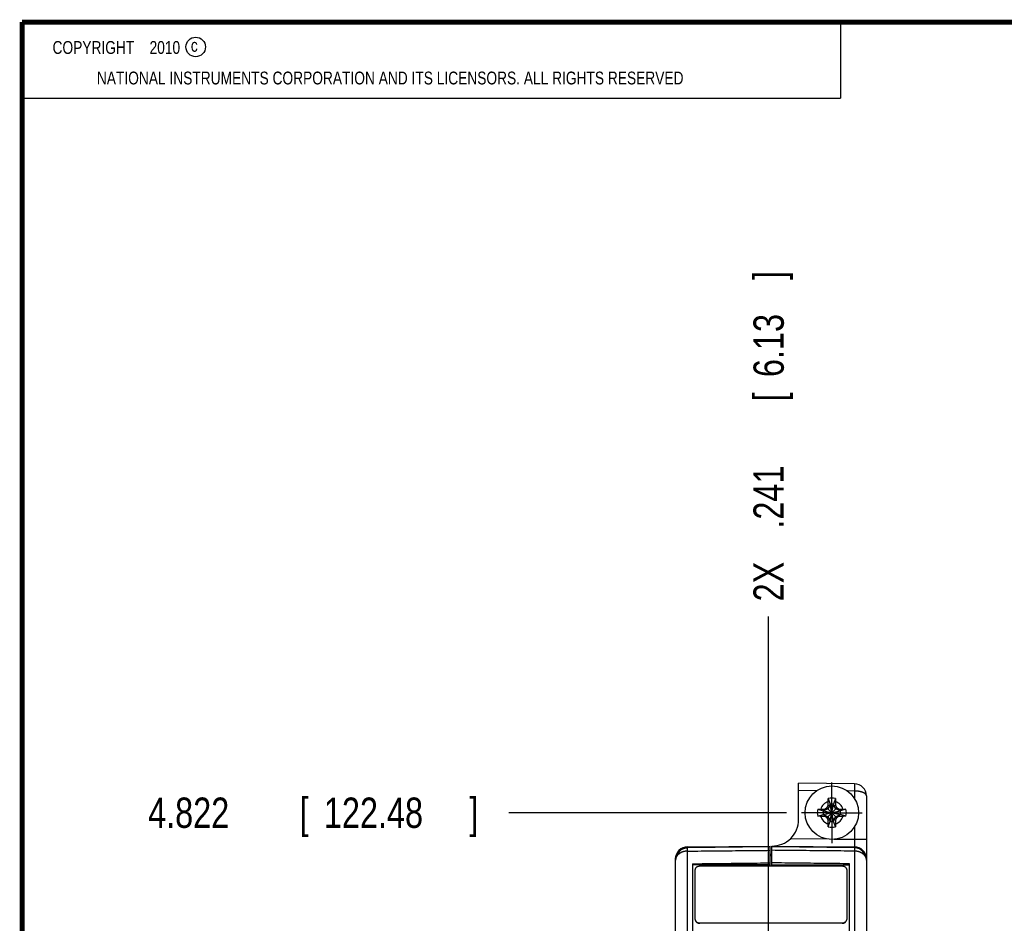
# Model space of a CAD drawing. Header units: inches. Extents: x 0.2 to 16.8, y 0.1 to 10.8.
# Tile 8 of 21: x 0.2 to 4.3, y 7 to 10.8. Entities that reach past the tile are written whole.
import ezdxf

# ---------------------------------------------------------------- set-up
doc = ezdxf.new("R2010")
doc.units = ezdxf.units.IN
doc.header["$LTSCALE"] = 0.935
doc.header["$MEASUREMENT"] = 0
doc.linetypes.add('CENTER', pattern=[0.6, 0.375, -0.075, 0.075, -0.075])
doc.layers.get('0').update_dxf_attribs({"linetype": 'CONTINUOUS'})
doc.layers.add('DEFAULT_1', color=7, linetype='CENTER')
doc.layers.add('DIMENSIONS', color=7, linetype='CONTINUOUS')
doc.styles.get("Standard").update_dxf_attribs({"font": 'txt', "width": 0.8})
doc.dimstyles.new('DIMSTYLE_2', dxfattribs={"dimtxt": 0.125, "dimasz": 0.18, "dimexe": 0.18, "dimexo": 0.0625, "dimgap": 0.09, "dimtad": 0, "dimtih": 1, "dimtoh": 1, "dimdec": 3, "dimzin": 4, "dimdsep": 46, "dimtxsty": 'STANDARD', "dimblk": '_FILLED', "dimblk1": '_FILLED', "dimblk2": '_FILLED', "dimcen": 0.09, "dimadec": 0, "dimazin": 0, "dimtp": 0.01, "dimtm": 0.01, "dimtfac": 1, "dimtdec": 3, "dimtofl": 0, "dimtmove": 0, "dimatfit": 3, "dimldrblk": '_FILLED', "dimfxl": 1, "dimtolj": 1, "dimtzin": 4, "dimarcsym": 0})

# ---------------------------------------------------------------- blocks, each defined once
blk = doc.blocks.new('*D10')
at = {"layer": 'DIMENSIONS', "color": 2, "linetype": 'CONTINUOUS'}
blk.add_line((3.402, 7.4985), (2.2571, 7.4985), dxfattribs=at)
at = {"layer": 'DIMENSIONS', "color": 2, "linetype": 'CONTINUOUS', "width": 0.8}
for s, p in [('4.822', (0.7696, 7.436)), ('[', (1.3946, 7.436)), ('122.48', (1.4946, 7.436)), (']', (2.0946, 7.436))]:
    blk.add_text(s, height=0.125, dxfattribs=at).set_placement(p)
blk = doc.blocks.new('_FILLED')
at = {"color": 0, "linetype": 'BYBLOCK'}
blk.add_solid([(0, 0), (-1, 0.174), (-1, -0.174)], dxfattribs=at)
blk = doc.blocks.new('*D16')
at = {"layer": 'DIMENSIONS', "color": 2, "linetype": 'CONTINUOUS'}
blk.add_line((3.3289, 6.8341), (3.3289, 8.3074), dxfattribs=at)
at = {"layer": 'DIMENSIONS', "color": 2, "linetype": 'CONTINUOUS', "width": 0.8}
for s, p in [(']', (3.3914, 9.6949)), ('6.13', (3.3914, 9.2949)), ('[', (3.3914, 9.1949)), ('.241', (3.3914, 8.6699)), ('2X ', (3.3914, 8.3699))]:
    blk.add_text(s, height=0.125, rotation=90, dxfattribs=at).set_placement(p)

msp = doc.modelspace()

# ---------------------------------------------------------------- linework, layer by layer
at = {"color": 2, "linetype": 'CONTINUOUS'}
for p, q in [((0.25, 10.7586), (3.625, 10.7586)), ((0.25, 10.7586), (0.25, 10.4456)), ((3.625, 10.7586), (3.625, 10.4456)), ((0.25, 10.4456), (3.625, 10.4456))]:
    msp.add_line(p, q, dxfattribs=at)
at = {"color": 7, "linetype": 'CONTINUOUS'}
for p, q in [((3.4526, 7.4709), (3.4526, 7.6199)), ((3.683, 7.6179), (3.4526, 7.6199)), ((3.5751, 7.5568), (3.5823, 7.5339)), ((3.6041, 7.5568), (3.5969, 7.5339)), ((3.7326, 7.5679), (3.7326, 2.8726)), ((3.5313, 7.513), (3.5542, 7.5058)), ((3.5731, 7.515), (3.5571, 7.5058)), ((3.5571, 7.5058), (3.5606, 7.5138)), ((3.5693, 7.4781), (3.6099, 7.5188)), ((3.6099, 7.4781), (3.5693, 7.5188)), ((3.5823, 7.531), (3.5731, 7.515)), ((3.5743, 7.5275), (3.5823, 7.531)), ((3.5823, 7.4631), (3.5969, 7.5339)), ((3.5823, 7.5339), (3.5823, 7.531)), ((3.5969, 7.4631), (3.5823, 7.5339)), ((3.5823, 7.466), (3.5969, 7.531)), ((3.5969, 7.466), (3.5823, 7.531)), ((3.5969, 7.531), (3.5969, 7.5339)), ((3.6061, 7.515), (3.5969, 7.531)), ((3.5969, 7.531), (3.6049, 7.5275)), ((3.6221, 7.5058), (3.6061, 7.515)), ((3.6186, 7.5138), (3.6221, 7.5058)), ((3.6479, 7.513), (3.625, 7.5058)), ((3.5313, 7.484), (3.5542, 7.4912)), ((3.5542, 7.4912), (3.625, 7.5058)), ((3.5571, 7.5058), (3.5542, 7.5058)), ((3.5542, 7.5058), (3.625, 7.4912)), ((3.5542, 7.4912), (3.5571, 7.4912)), ((3.5571, 7.4912), (3.6221, 7.5058)), ((3.5571, 7.5058), (3.6221, 7.4912)), ((3.5606, 7.4832), (3.5571, 7.4912)), ((3.5571, 7.4912), (3.5731, 7.482)), ((3.5731, 7.482), (3.5823, 7.466)), ((3.5969, 7.466), (3.6061, 7.482)), ((3.6061, 7.482), (3.6221, 7.4912)), ((3.6186, 7.4832), (3.6221, 7.4912)), ((3.625, 7.5058), (3.6221, 7.5058)), ((3.6221, 7.4912), (3.625, 7.4912)), ((3.6479, 7.484), (3.625, 7.4912)), ((3.5823, 7.466), (3.5743, 7.4695)), ((3.5751, 7.4402), (3.5823, 7.4631)), ((3.5823, 7.466), (3.5823, 7.4631)), ((3.6049, 7.4695), (3.5969, 7.466)), ((3.5969, 7.4631), (3.5969, 7.466)), ((3.6041, 7.4402), (3.5969, 7.4631)), ((3.3356, 7.3574), (2.9941, 7.3542)), ((2.9942, 7.3579), (3.3356, 7.3609)), ((3.3356, 7.2777), (3.3356, 7.3609)), ((3.3416, 7.3609), (3.683, 7.3579)), ((3.3416, 7.2777), (3.3416, 7.3608)), ((3.6831, 7.3542), (3.3416, 7.3574)), ((3.3356, 7.3275), (3.3416, 7.3274)), ((2.9446, 7.3029), (2.9446, 7.3079)), ((2.9446, 7.3024), (2.9446, 7.3029)), ((2.9446, 2.607), (2.9446, 7.3024)), ((3.0146, 7.2879), (3.0146, 2.887)), ((3.6326, 7.2777), (3.0446, 7.2777)), ((3.6626, 2.887), (3.6626, 7.2879)), ((3.0246, 7.2598), (3.0246, 7.0638)), ((3.6526, 7.0638), (3.6526, 7.2598)), ((3.0446, 7.0439), (3.6326, 7.0439)), ((3.6326, 7.0426), (3.0446, 7.0426))]:
    msp.add_line(p, q, dxfattribs=at)
at = {"color": 9, "linetype": 'CONTINUOUS'}
for p, q in [((3.5271, 7.5893), (3.4526, 7.5899)), ((3.683, 7.5879), (3.6537, 7.5882)), ((3.683, 7.5879), (3.683, 7.557)), ((3.683, 7.44), (3.683, 7.3879)), ((2.9942, 7.3542), (2.9942, 7.3579)), ((3.5783, 7.3888), (3.4174, 7.3902)), ((3.683, 7.3879), (3.599, 7.3886)), ((3.7326, 7.3879), (3.683, 7.3879)), ((3.683, 7.3579), (3.683, 7.3542)), ((2.9942, 2.8347), (2.9942, 7.3402)), ((3.683, 7.3402), (3.683, 2.8347))]:
    msp.add_line(p, q, dxfattribs=at)
at = {"color": 7, "linetype": 'CONTINUOUS', "const_width": 0.02}
for points in [[(0.25, 10.7586), (0.25, 0.2586)], [(16.75, 10.7586), (0.25, 10.7586)]]:
    msp.add_lwpolyline(points, dxfattribs=at)
at = {"color": 7, "linetype": 'CONTINUOUS'}
for points in [[(2.9941, 7.3542), (2.991, 7.354), (2.9769, 7.3508), (2.9641, 7.3434), (2.9538, 7.3323), (2.947, 7.3183), (2.9446, 7.3029)], [(3.7326, 7.3024), (3.7319, 7.3113), (3.7263, 7.3275), (3.7164, 7.3406), (3.7031, 7.3496), (3.6879, 7.3539), (3.6831, 7.3542)]]:
    msp.add_lwpolyline(points, dxfattribs=at)
at = {"color": 2, "linetype": 'CONTINUOUS'}
msp.add_circle((0.9659, 10.6562), 0.0403, dxfattribs=at)
at = {"color": 7, "linetype": 'CONTINUOUS'}
msp.add_circle((3.5896, 7.4985), 0.1102, dxfattribs=at)
for centre, radius, start, end in [((3.6826, 7.5679), 0.05, 0, 89.4726), ((3.5896, 7.4985), 0.0601, 76.0154, 103.9846), ((3.5896, 7.4985), 0.0601, 166.0154, 193.9846), ((3.5896, 7.4985), 0.0361, 78.3738, 101.6262), ((3.5896, 7.4985), 0.0601, 346.0154, 13.9846), ((3.5896, 7.4985), 0.0361, 168.3738, 191.6262), ((3.5896, 7.4985), 0.0361, 348.3738, 11.6262), ((3.3426, 7.4709), 0.11, 269.4583, 360), ((3.5896, 7.4985), 0.0601, 256.0154, 283.9846), ((3.5896, 7.4985), 0.0361, 258.3738, 281.6262), ((2.9946, 7.3079), 0.05, 90.5, 180), ((3.6826, 7.3079), 0.05, 0.0001, 89.5)]:
    msp.add_arc(centre, radius, start, end, dxfattribs=at)
at = {"color": 9, "linetype": 'CONTINUOUS'}
for start, end in [(108.0064, 161.9936), (18.0064, 71.9936), (198.0064, 251.9936), (288.0064, 341.9936)]:
    msp.add_arc((3.5896, 7.4985), 0.0483, start, end, dxfattribs=at)
for points, knots in [([(3.683, 7.6179), (3.6831, 7.6179), (3.6831, 7.6179), (3.6831, 7.6177), (3.6831, 7.6176), (3.6831, 7.6173), (3.6831, 7.617), (3.6831, 7.6167), (3.6831, 7.6162), (3.6831, 7.6158), (3.6832, 7.6152), (3.6832, 7.6147), (3.6832, 7.614), (3.6832, 7.6133), (3.6832, 7.6125), (3.6832, 7.6117), (3.6832, 7.6109), (3.6832, 7.6101), (3.6832, 7.6093), (3.6832, 7.6084), (3.6832, 7.6075), (3.6832, 7.6065), (3.6832, 7.6055), (3.6832, 7.6044), (3.6832, 7.6033), (3.6832, 7.6023), (3.6832, 7.6013), (3.6832, 7.6004), (3.6832, 7.5994), (3.6832, 7.5985), (3.6832, 7.5975), (3.6832, 7.5965), (3.6832, 7.5953), (3.6832, 7.5941), (3.6832, 7.5928), (3.6832, 7.5914), (3.6832, 7.5901), (3.6833, 7.589), (3.683, 7.5882), (3.683, 7.5879)], [0, 0, 0, 0, 0.001642, 0.005088, 0.010847, 0.018894, 0.02914, 0.041401, 0.055433, 0.071157, 0.088642, 0.108107, 0.129849, 0.15385, 0.179614, 0.206484, 0.233702, 0.260811, 0.288133, 0.316288, 0.34616, 0.378648, 0.413799, 0.450232, 0.486466, 0.521412, 0.5542, 0.585172, 0.615272, 0.645739, 0.677893, 0.712862, 0.751445, 0.793326, 0.837735, 0.882907, 0.92653, 0.966339, 1, 1, 1, 1]), ([(3.7326, 7.5679), (3.7326, 7.5682), (3.7326, 7.5688), (3.7324, 7.5697), (3.7322, 7.5706), (3.7318, 7.5715), (3.7314, 7.5724), (3.7308, 7.5732), (3.7302, 7.5741), (3.7295, 7.5749), (3.7286, 7.5757), (3.7277, 7.5765), (3.7268, 7.5773), (3.7257, 7.5781), (3.7245, 7.5788), (3.7233, 7.5795), (3.722, 7.5802), (3.7207, 7.5809), (3.7192, 7.5815), (3.7177, 7.5821), (3.7162, 7.5827), (3.7146, 7.5833), (3.7129, 7.5838), (3.7113, 7.5843), (3.7095, 7.5848), (3.7078, 7.5852), (3.7059, 7.5856), (3.7041, 7.586), (3.7022, 7.5863), (3.7003, 7.5866), (3.6984, 7.5869), (3.6964, 7.5871), (3.6945, 7.5873), (3.6925, 7.5875), (3.6906, 7.5877), (3.6886, 7.5878), (3.6867, 7.5878), (3.6849, 7.5879), (3.6836, 7.5879), (3.683, 7.5879)], [0, 0, 0, 0, 0.015528, 0.031599, 0.047827, 0.06439, 0.081453, 0.099163, 0.117645, 0.136992, 0.157255, 0.178464, 0.200614, 0.223678, 0.24762, 0.272427, 0.298081, 0.324572, 0.3519, 0.380069, 0.409078, 0.438855, 0.469279, 0.500213, 0.531606, 0.563471, 0.595834, 0.628693, 0.66203, 0.695833, 0.730044, 0.764546, 0.799216, 0.833888, 0.868348, 0.902388, 0.935809, 0.968414, 1, 1, 1, 1]), ([(2.9457, 7.3151), (2.9459, 7.3158), (2.9462, 7.3172), (2.9468, 7.3192), (2.9474, 7.3212), (2.9482, 7.3231), (2.949, 7.325), (2.9499, 7.3269), (2.9509, 7.3288), (2.9519, 7.3306), (2.9531, 7.3323), (2.9543, 7.334), (2.9556, 7.3357), (2.9569, 7.3373), (2.9583, 7.3388), (2.9598, 7.3403), (2.9614, 7.3417), (2.963, 7.3431), (2.9647, 7.3443), (2.9664, 7.3456), (2.9681, 7.3467), (2.97, 7.3478), (2.9718, 7.3488), (2.9737, 7.3497), (2.9756, 7.3505), (2.9776, 7.3512), (2.9796, 7.3519), (2.9816, 7.3525), (2.9837, 7.353), (2.9858, 7.3534), (2.9879, 7.3537), (2.9898, 7.3539), (2.991, 7.354), (2.9915, 7.3541)], [0, 0, 0, 0, 0.032326, 0.064659, 0.097003, 0.129357, 0.161724, 0.194103, 0.226496, 0.258904, 0.291327, 0.323766, 0.356221, 0.388694, 0.421183, 0.453689, 0.486213, 0.518754, 0.551312, 0.583886, 0.616476, 0.649082, 0.681702, 0.714336, 0.746984, 0.779643, 0.812313, 0.844993, 0.877682, 0.910378, 0.943079, 0.975786, 1, 1, 1, 1]), ([(2.9942, 7.3402), (2.9942, 7.3406), (2.9942, 7.3414), (2.9941, 7.3425), (2.9941, 7.3436), (2.9941, 7.3446), (2.9941, 7.3456), (2.9941, 7.3466), (2.9941, 7.3475), (2.9941, 7.3483), (2.9941, 7.3491), (2.9941, 7.3499), (2.9941, 7.3506), (2.9941, 7.3512), (2.9941, 7.3518), (2.9941, 7.3523), (2.9941, 7.3527), (2.9941, 7.3531), (2.9941, 7.3535), (2.9941, 7.3537), (2.9941, 7.3539), (2.9941, 7.354), (2.9941, 7.3542), (2.9941, 7.3542)], [0, 0, 0, 0, 0.083365, 0.163998, 0.241793, 0.316577, 0.388185, 0.45646, 0.521255, 0.582433, 0.639863, 0.693423, 0.742997, 0.788475, 0.829758, 0.866755, 0.899383, 0.927571, 0.951258, 0.970394, 0.984938, 0.99486, 1, 1, 1, 1]), ([(3.683, 7.3879), (3.683, 7.3874), (3.6831, 7.3864), (3.6831, 7.385), (3.6831, 7.3835), (3.6831, 7.3821), (3.6831, 7.3806), (3.6831, 7.3792), (3.6832, 7.3778), (3.6832, 7.3764), (3.6832, 7.3751), (3.6832, 7.3738), (3.6832, 7.3725), (3.6832, 7.3713), (3.6832, 7.3701), (3.6832, 7.3689), (3.6832, 7.3678), (3.6832, 7.3667), (3.6832, 7.3657), (3.6832, 7.3647), (3.6832, 7.3638), (3.6832, 7.363), (3.6832, 7.3622), (3.6832, 7.3615), (3.6832, 7.3608), (3.6832, 7.3602), (3.6832, 7.3597), (3.6831, 7.3592), (3.6831, 7.3588), (3.6831, 7.3585), (3.6831, 7.3583), (3.6831, 7.3581), (3.6831, 7.358), (3.6831, 7.3579), (3.683, 7.3579)], [0, 0, 0, 0, 0.049081, 0.098017, 0.146699, 0.195014, 0.242848, 0.29009, 0.336637, 0.382392, 0.42725, 0.471089, 0.513787, 0.555238, 0.595361, 0.634074, 0.671278, 0.706863, 0.740732, 0.772811, 0.803029, 0.831312, 0.857579, 0.881757, 0.903794, 0.923653, 0.941295, 0.956678, 0.969763, 0.980518, 0.988919, 0.99495, 0.998613, 1, 1, 1, 1]), ([(3.6831, 7.3542), (3.6831, 7.3542), (3.6831, 7.3542), (3.6831, 7.3541), (3.6831, 7.3541), (3.6831, 7.3539), (3.6831, 7.3537), (3.6831, 7.3534), (3.6831, 7.353), (3.6831, 7.3526), (3.6831, 7.3521), (3.6831, 7.3515), (3.6831, 7.3509), (3.6831, 7.3502), (3.6831, 7.3494), (3.6831, 7.3486), (3.6831, 7.3477), (3.6831, 7.3468), (3.6831, 7.3458), (3.6831, 7.3448), (3.6831, 7.3437), (3.6831, 7.3426), (3.683, 7.3414), (3.683, 7.3406), (3.683, 7.3402)], [0, 0, 0, 0, 0.000077, 0.001484, 0.00788, 0.019301, 0.035724, 0.057113, 0.083416, 0.114573, 0.15051, 0.191144, 0.236378, 0.286106, 0.340211, 0.398567, 0.461035, 0.527469, 0.597713, 0.671601, 0.748959, 0.829606, 0.913352, 1, 1, 1, 1]), ([(3.7314, 7.3154), (3.7313, 7.3161), (3.7309, 7.3175), (3.7303, 7.3196), (3.7296, 7.3216), (3.7289, 7.3236), (3.728, 7.3256), (3.727, 7.3275), (3.726, 7.3294), (3.7249, 7.3312), (3.7237, 7.333), (3.7224, 7.3347), (3.721, 7.3364), (3.7196, 7.338), (3.7181, 7.3396), (3.7166, 7.3411), (3.7149, 7.3425), (3.7132, 7.3438), (3.7115, 7.3451), (3.7097, 7.3463), (3.7079, 7.3474), (3.706, 7.3485), (3.704, 7.3494), (3.702, 7.3503), (3.7, 7.3511), (3.698, 7.3518), (3.6959, 7.3524), (3.6938, 7.3529), (3.6917, 7.3534), (3.6897, 7.3537), (3.6885, 7.3538), (3.688, 7.3539)], [0, 0, 0, 0, 0.034604, 0.069217, 0.103842, 0.138478, 0.173128, 0.207792, 0.242472, 0.277168, 0.311882, 0.346613, 0.381363, 0.416131, 0.450918, 0.485724, 0.520548, 0.555392, 0.590254, 0.625133, 0.66003, 0.694943, 0.729872, 0.764816, 0.799773, 0.834742, 0.869722, 0.904712, 0.939711, 0.974716, 1, 1, 1, 1]), ([(2.9458, 7.3106), (2.9458, 7.3104), (2.9456, 7.3098), (2.9453, 7.3087), (2.945, 7.3071), (2.9448, 7.3055), (2.9446, 7.3041), (2.9446, 7.3033), (2.9446, 7.3029)], [0, 0, 0, 0, 0.047866, 0.253305, 0.458169, 0.662853, 0.867749, 1, 1, 1, 1]), ([(2.9448, 7.309), (2.9448, 7.3096), (2.945, 7.311), (2.9453, 7.3131), (2.9456, 7.3145), (2.9457, 7.3151)], [0, 0, 0, 0, 0.333284, 0.666612, 1, 1, 1, 1]), ([(2.9942, 7.3402), (2.9935, 7.3402), (2.9922, 7.3402), (2.9901, 7.3401), (2.9882, 7.3399), (2.9862, 7.3397), (2.9842, 7.3394), (2.9823, 7.339), (2.9803, 7.3386), (2.9784, 7.3382), (2.9765, 7.3376), (2.9746, 7.337), (2.9728, 7.3364), (2.971, 7.3357), (2.9692, 7.3349), (2.9675, 7.3341), (2.9658, 7.3332), (2.9641, 7.3323), (2.9625, 7.3313), (2.961, 7.3303), (2.9595, 7.3292), (2.958, 7.3281), (2.9567, 7.3269), (2.9553, 7.3257), (2.9541, 7.3245), (2.9529, 7.3232), (2.9518, 7.3219), (2.9508, 7.3205), (2.9498, 7.3191), (2.9489, 7.3177), (2.9481, 7.3162), (2.9474, 7.3147), (2.9467, 7.3133), (2.9462, 7.3119), (2.9459, 7.311), (2.9458, 7.3106)], [0, 0, 0, 0, 0.033215, 0.066358, 0.099401, 0.13235, 0.165213, 0.198001, 0.230725, 0.263395, 0.295997, 0.328486, 0.360814, 0.392936, 0.424829, 0.456499, 0.487946, 0.51917, 0.550154, 0.580875, 0.611312, 0.641446, 0.671267, 0.700787, 0.730026, 0.75898, 0.78764, 0.815997, 0.844042, 0.87177, 0.899179, 0.926271, 0.953094, 0.979698, 1, 1, 1, 1]), ([(2.9942, 7.3402), (3.0317, 7.3406), (3.1072, 7.3413), (3.221, 7.3424), (3.2973, 7.3432), (3.3356, 7.3435)], [0, 0, 0, 0, 0.329762, 0.663114, 1, 1, 1, 1]), ([(3.683, 7.3402), (3.6452, 7.3406), (3.5694, 7.3413), (3.4556, 7.3424), (3.3796, 7.3432), (3.3416, 7.3435)], [0, 0, 0, 0, 0.332719, 0.66605, 1, 1, 1, 1]), ([(3.7322, 7.307), (3.7322, 7.3071), (3.7321, 7.3077), (3.7319, 7.3088), (3.7315, 7.3104), (3.731, 7.3119), (3.7304, 7.3135), (3.7297, 7.315), (3.7289, 7.3166), (3.7281, 7.318), (3.7271, 7.3195), (3.7261, 7.3209), (3.725, 7.3223), (3.7239, 7.3237), (3.7226, 7.325), (3.7213, 7.3262), (3.7199, 7.3275), (3.7185, 7.3286), (3.717, 7.3298), (3.7154, 7.3309), (3.7138, 7.3319), (3.7121, 7.3328), (3.7104, 7.3338), (3.7087, 7.3346), (3.7068, 7.3354), (3.705, 7.3362), (3.7031, 7.3369), (3.7012, 7.3375), (3.6993, 7.338), (3.6973, 7.3385), (3.6953, 7.339), (3.6933, 7.3393), (3.6913, 7.3396), (3.6892, 7.3399), (3.6872, 7.3401), (3.6851, 7.3402), (3.6837, 7.3402), (3.683, 7.3402)], [0, 0, 0, 0, 0.003145, 0.028492, 0.053984, 0.079667, 0.105587, 0.131763, 0.15819, 0.184863, 0.211806, 0.239034, 0.266554, 0.294371, 0.322491, 0.350912, 0.379628, 0.408635, 0.437931, 0.467507, 0.49735, 0.527454, 0.557803, 0.588383, 0.619181, 0.650185, 0.681378, 0.712745, 0.744269, 0.775933, 0.807724, 0.839622, 0.8716, 0.903639, 0.935725, 0.96785, 1, 1, 1, 1]), ([(3.7326, 7.3069), (3.7325, 7.3076), (3.7324, 7.3091), (3.7322, 7.3112), (3.7319, 7.3133), (3.7316, 7.3147), (3.7314, 7.3154)], [0, 0, 0, 0, 0.249953, 0.499929, 0.749941, 1, 1, 1, 1]), ([(2.9446, 7.3048), (2.9446, 7.3055), (2.9446, 7.3069), (2.9447, 7.3083), (2.9448, 7.309)], [0, 0, 0, 0, 0.499989, 1, 1, 1, 1]), ([(3.7326, 7.3024), (3.7326, 7.3029), (3.7326, 7.304), (3.7324, 7.3055), (3.7323, 7.3065), (3.7322, 7.307)], [0, 0, 0, 0, 0.343315, 0.692893, 1, 1, 1, 1])]:
    msp.add_open_spline(points, degree=3, knots=knots, dxfattribs=at)
at = {"color": 7, "linetype": 'CONTINUOUS'}
for points, knots in [([(3.5747, 7.5444), (3.5747, 7.5454), (3.5747, 7.5473), (3.5748, 7.5504), (3.575, 7.5536), (3.575, 7.5557), (3.5751, 7.5568)], [0, 0, 0, 0, 0.230122, 0.481149, 0.741523, 1, 1, 1, 1]), ([(3.6041, 7.5568), (3.6042, 7.5557), (3.6042, 7.5536), (3.6044, 7.5505), (3.6045, 7.5474), (3.6045, 7.5454), (3.6045, 7.5444)], [0, 0, 0, 0, 0.251754, 0.510286, 0.763771, 1, 1, 1, 1]), ([(3.5313, 7.513), (3.5323, 7.513), (3.5344, 7.5131), (3.5376, 7.5132), (3.5407, 7.5133), (3.5427, 7.5134), (3.5437, 7.5134)], [0, 0, 0, 0, 0.251754, 0.510286, 0.763771, 1, 1, 1, 1]), ([(3.5437, 7.5134), (3.5446, 7.5134), (3.5465, 7.5135), (3.5491, 7.5135), (3.5515, 7.5136), (3.5536, 7.5136), (3.5555, 7.5137), (3.5573, 7.5137), (3.559, 7.5137), (3.5601, 7.5137), (3.5606, 7.5138)], [0, 0, 0, 0, 0.172684, 0.326544, 0.464664, 0.590029, 0.704648, 0.810108, 0.90802, 1, 1, 1, 1]), ([(3.5606, 7.5138), (3.561, 7.514), (3.5617, 7.5144), (3.5628, 7.515), (3.5639, 7.5157), (3.565, 7.5163), (3.566, 7.5169), (3.5671, 7.5176), (3.5682, 7.5182), (3.5689, 7.5186), (3.5693, 7.5188)], [0, 0, 0, 0, 0.127311, 0.253288, 0.378295, 0.502694, 0.626829, 0.750942, 0.875259, 1, 1, 1, 1]), ([(3.5693, 7.5188), (3.5695, 7.5192), (3.5699, 7.5199), (3.5705, 7.521), (3.5711, 7.522), (3.5718, 7.5231), (3.5724, 7.5242), (3.573, 7.5253), (3.5737, 7.5264), (3.5741, 7.5271), (3.5743, 7.5275)], [0, 0, 0, 0, 0.124746, 0.249067, 0.373183, 0.497319, 0.621718, 0.746723, 0.872695, 1, 1, 1, 1]), ([(3.5743, 7.5275), (3.5743, 7.528), (3.5743, 7.5291), (3.5744, 7.5307), (3.5744, 7.5325), (3.5744, 7.5345), (3.5745, 7.5366), (3.5745, 7.539), (3.5746, 7.5416), (3.5746, 7.5434), (3.5747, 7.5444)], [0, 0, 0, 0, 0.09198, 0.189892, 0.295352, 0.409971, 0.535336, 0.673456, 0.827316, 1, 1, 1, 1]), ([(3.6045, 7.5444), (3.6046, 7.5434), (3.6046, 7.5416), (3.6047, 7.539), (3.6047, 7.5366), (3.6048, 7.5345), (3.6048, 7.5325), (3.6048, 7.5307), (3.6049, 7.5291), (3.6049, 7.528), (3.6049, 7.5275)], [0, 0, 0, 0, 0.172684, 0.326544, 0.464664, 0.590029, 0.704648, 0.810108, 0.90802, 1, 1, 1, 1]), ([(3.6049, 7.5275), (3.6051, 7.5271), (3.6055, 7.5264), (3.6062, 7.5253), (3.6068, 7.5242), (3.6074, 7.5231), (3.6081, 7.522), (3.6087, 7.521), (3.6093, 7.5199), (3.6097, 7.5192), (3.6099, 7.5188)], [0, 0, 0, 0, 0.127311, 0.253287, 0.378294, 0.502693, 0.626828, 0.750941, 0.875259, 1, 1, 1, 1]), ([(3.6099, 7.5188), (3.6103, 7.5186), (3.611, 7.5182), (3.6121, 7.5176), (3.6132, 7.5169), (3.6142, 7.5163), (3.6153, 7.5157), (3.6164, 7.515), (3.6175, 7.5144), (3.6182, 7.514), (3.6186, 7.5138)], [0, 0, 0, 0, 0.124746, 0.249067, 0.373182, 0.497318, 0.621717, 0.746722, 0.872694, 1, 1, 1, 1]), ([(3.6186, 7.5138), (3.6191, 7.5137), (3.6202, 7.5137), (3.6219, 7.5137), (3.6237, 7.5137), (3.6256, 7.5136), (3.6277, 7.5136), (3.6301, 7.5135), (3.6327, 7.5135), (3.6346, 7.5134), (3.6355, 7.5134)], [0, 0, 0, 0, 0.09198, 0.189892, 0.295352, 0.409971, 0.535336, 0.673456, 0.827316, 1, 1, 1, 1]), ([(3.6355, 7.5134), (3.6365, 7.5134), (3.6385, 7.5133), (3.6415, 7.5132), (3.6447, 7.5131), (3.6468, 7.513), (3.6479, 7.513)], [0, 0, 0, 0, 0.230122, 0.481149, 0.741523, 1, 1, 1, 1]), ([(3.5437, 7.4835), (3.5427, 7.4836), (3.5407, 7.4836), (3.5377, 7.4837), (3.5345, 7.4838), (3.5324, 7.4839), (3.5313, 7.484)], [0, 0, 0, 0, 0.230122, 0.481149, 0.741523, 1, 1, 1, 1]), ([(3.5606, 7.4832), (3.5601, 7.4832), (3.559, 7.4832), (3.5573, 7.4832), (3.5555, 7.4833), (3.5536, 7.4833), (3.5515, 7.4834), (3.5491, 7.4834), (3.5465, 7.4835), (3.5446, 7.4835), (3.5437, 7.4835)], [0, 0, 0, 0, 0.09198, 0.189892, 0.295352, 0.409971, 0.535336, 0.673456, 0.827316, 1, 1, 1, 1]), ([(3.5693, 7.4781), (3.5689, 7.4783), (3.5682, 7.4788), (3.5671, 7.4794), (3.566, 7.48), (3.565, 7.4806), (3.5639, 7.4813), (3.5628, 7.4819), (3.5617, 7.4825), (3.561, 7.483), (3.5606, 7.4832)], [0, 0, 0, 0, 0.124746, 0.249067, 0.373183, 0.497319, 0.621718, 0.746723, 0.872695, 1, 1, 1, 1]), ([(3.5743, 7.4695), (3.5741, 7.4698), (3.5737, 7.4706), (3.573, 7.4717), (3.5724, 7.4727), (3.5718, 7.4738), (3.5711, 7.4749), (3.5705, 7.476), (3.5699, 7.4771), (3.5695, 7.4778), (3.5693, 7.4781)], [0, 0, 0, 0, 0.127311, 0.253288, 0.378295, 0.502694, 0.626829, 0.750942, 0.875259, 1, 1, 1, 1]), ([(3.6099, 7.4781), (3.6097, 7.4778), (3.6093, 7.4771), (3.6087, 7.476), (3.6081, 7.4749), (3.6074, 7.4738), (3.6068, 7.4727), (3.6062, 7.4717), (3.6055, 7.4706), (3.6051, 7.4698), (3.6049, 7.4695)], [0, 0, 0, 0, 0.124746, 0.249067, 0.373182, 0.497318, 0.621717, 0.746722, 0.872694, 1, 1, 1, 1]), ([(3.6186, 7.4832), (3.6182, 7.483), (3.6175, 7.4825), (3.6164, 7.4819), (3.6153, 7.4813), (3.6142, 7.4806), (3.6132, 7.48), (3.6121, 7.4794), (3.611, 7.4788), (3.6103, 7.4783), (3.6099, 7.4781)], [0, 0, 0, 0, 0.127311, 0.253288, 0.378295, 0.502694, 0.626829, 0.750942, 0.875259, 1, 1, 1, 1]), ([(3.6355, 7.4835), (3.6346, 7.4835), (3.6327, 7.4835), (3.6301, 7.4834), (3.6277, 7.4834), (3.6256, 7.4833), (3.6237, 7.4833), (3.6219, 7.4832), (3.6202, 7.4832), (3.6191, 7.4832), (3.6186, 7.4832)], [0, 0, 0, 0, 0.172684, 0.326545, 0.464664, 0.590029, 0.704648, 0.810108, 0.90802, 1, 1, 1, 1]), ([(3.6479, 7.484), (3.6469, 7.4839), (3.6448, 7.4838), (3.6416, 7.4837), (3.6385, 7.4836), (3.6365, 7.4836), (3.6355, 7.4835)], [0, 0, 0, 0, 0.251754, 0.510286, 0.763771, 1, 1, 1, 1]), ([(3.5747, 7.4525), (3.5746, 7.4535), (3.5746, 7.4554), (3.5745, 7.458), (3.5745, 7.4603), (3.5744, 7.4625), (3.5744, 7.4644), (3.5744, 7.4662), (3.5743, 7.4679), (3.5743, 7.4689), (3.5743, 7.4695)], [0, 0, 0, 0, 0.172684, 0.326544, 0.464664, 0.590029, 0.704648, 0.810108, 0.90802, 1, 1, 1, 1]), ([(3.5751, 7.4402), (3.575, 7.4412), (3.575, 7.4433), (3.5748, 7.4465), (3.5747, 7.4495), (3.5747, 7.4516), (3.5747, 7.4525)], [0, 0, 0, 0, 0.251754, 0.510286, 0.763771, 1, 1, 1, 1]), ([(3.6045, 7.4525), (3.6045, 7.4516), (3.6045, 7.4496), (3.6044, 7.4466), (3.6042, 7.4434), (3.6042, 7.4412), (3.6041, 7.4402)], [0, 0, 0, 0, 0.230122, 0.481149, 0.741523, 1, 1, 1, 1]), ([(3.6049, 7.4695), (3.6049, 7.4689), (3.6049, 7.4679), (3.6048, 7.4662), (3.6048, 7.4644), (3.6048, 7.4625), (3.6047, 7.4603), (3.6047, 7.458), (3.6046, 7.4554), (3.6046, 7.4535), (3.6045, 7.4525)], [0, 0, 0, 0, 0.09198, 0.189892, 0.295352, 0.409971, 0.535336, 0.673456, 0.827316, 1, 1, 1, 1]), ([(3.0146, 7.2879), (3.0502, 7.2884), (3.1215, 7.2892), (3.2285, 7.2905), (3.2999, 7.2913), (3.3356, 7.2917)], [0, 0, 0, 0, 0.332636, 0.665969, 1, 1, 1, 1]), ([(3.0446, 7.2777), (3.0433, 7.2777), (3.0407, 7.2775), (3.0369, 7.2765), (3.0334, 7.2748), (3.0304, 7.2726), (3.0279, 7.2699), (3.026, 7.2667), (3.0249, 7.2633), (3.0246, 7.2609), (3.0246, 7.2598)], [0, 0, 0, 0, 0.131366, 0.261728, 0.390249, 0.516397, 0.639993, 0.761314, 0.881005, 1, 1, 1, 1]), ([(3.3356, 7.2842), (3.3, 7.284), (3.2288, 7.2838), (3.1317, 7.2834), (3.0703, 7.2832), (3.0446, 7.2831)], [0, 0, 0, 0, 0.366888, 0.734561, 1, 1, 1, 1]), ([(3.6626, 7.2879), (3.627, 7.2884), (3.5557, 7.2892), (3.4487, 7.2905), (3.3773, 7.2913), (3.3416, 7.2917)], [0, 0, 0, 0, 0.332636, 0.665969, 1, 1, 1, 1]), ([(3.3416, 7.2842), (3.3772, 7.284), (3.4484, 7.2838), (3.5455, 7.2834), (3.6069, 7.2832), (3.6326, 7.2831)], [0, 0, 0, 0, 0.366888, 0.734561, 1, 1, 1, 1]), ([(3.6526, 7.2598), (3.6526, 7.2609), (3.6523, 7.2633), (3.6512, 7.2667), (3.6493, 7.2699), (3.6468, 7.2726), (3.6438, 7.2748), (3.6403, 7.2765), (3.6365, 7.2775), (3.6339, 7.2777), (3.6326, 7.2777)], [0, 0, 0, 0, 0.118995, 0.238686, 0.360007, 0.483603, 0.609751, 0.738272, 0.868634, 1, 1, 1, 1]), ([(3.0246, 7.0638), (3.0246, 7.0625), (3.0249, 7.0599), (3.026, 7.0562), (3.0279, 7.0527), (3.0304, 7.0497), (3.0334, 7.0472), (3.0369, 7.0453), (3.0397, 7.0445), (3.0412, 7.0442), (3.0415, 7.0442)], [0, 0, 0, 0, 0.138311, 0.276786, 0.415452, 0.554285, 0.693245, 0.832288, 0.971377, 1, 1, 1, 1]), ([(3.0253, 7.0572), (3.0254, 7.0569), (3.0256, 7.0562), (3.0259, 7.0552), (3.0263, 7.0543), (3.0268, 7.0534), (3.0273, 7.0525), (3.0278, 7.0516), (3.0284, 7.0507), (3.029, 7.0499), (3.0297, 7.0491), (3.0304, 7.0484), (3.0312, 7.0477), (3.032, 7.047), (3.0328, 7.0464), (3.0337, 7.0458), (3.0346, 7.0452), (3.0355, 7.0447), (3.0365, 7.0443), (3.0374, 7.0439), (3.0384, 7.0435), (3.0394, 7.0432), (3.0404, 7.043), (3.0411, 7.0429), (3.0415, 7.0428)], [0, 0, 0, 0, 0.044978, 0.089868, 0.134765, 0.179743, 0.224899, 0.270194, 0.315608, 0.36099, 0.406272, 0.451605, 0.497052, 0.542592, 0.588247, 0.634001, 0.679732, 0.725423, 0.771021, 0.816613, 0.862272, 0.908091, 0.95401, 1, 1, 1, 1]), ([(3.0415, 7.0428), (3.0418, 7.0428), (3.0425, 7.0427), (3.0432, 7.0426), (3.0436, 7.0426)], [0, 0, 0, 0, 0.500823, 1, 1, 1, 1]), ([(3.6326, 7.0426), (3.6329, 7.0426), (3.6336, 7.0426), (3.6347, 7.0427), (3.6357, 7.0428), (3.6368, 7.043), (3.6378, 7.0432), (3.6388, 7.0435), (3.6395, 7.0438), (3.6398, 7.0439)], [0, 0, 0, 0, 0.141902, 0.28471, 0.427988, 0.571446, 0.71467, 0.857581, 1, 1, 1, 1]), ([(3.6357, 7.0442), (3.636, 7.0442), (3.6375, 7.0445), (3.6403, 7.0453), (3.6435, 7.047), (3.6452, 7.0484), (3.6459, 7.049)], [0, 0, 0, 0, 0.07035, 0.412195, 0.75393, 1, 1, 1, 1]), ([(3.6398, 7.0439), (3.6401, 7.044), (3.6407, 7.0443), (3.6417, 7.0447), (3.6426, 7.0452), (3.6435, 7.0458), (3.6444, 7.0464), (3.6452, 7.047), (3.646, 7.0477), (3.6468, 7.0484), (3.6472, 7.0489), (3.6475, 7.0491)], [0, 0, 0, 0, 0.111117, 0.222251, 0.333619, 0.445076, 0.556581, 0.667837, 0.778803, 0.889539, 1, 1, 1, 1]), ([(3.6459, 7.049), (3.6462, 7.0493), (3.6474, 7.0504), (3.6493, 7.0527), (3.6512, 7.0562), (3.6523, 7.0599), (3.6526, 7.0625), (3.6526, 7.0638)], [0, 0, 0, 0, 0.065485, 0.299555, 0.533343, 0.766809, 1, 1, 1, 1])]:
    msp.add_open_spline(points, degree=3, knots=knots, dxfattribs=at)
for points in [[(3.3416, 7.3212), (3.3396, 7.3212), (3.3376, 7.3212), (3.3356, 7.3212)], [(3.0446, 7.2831), (3.0346, 7.2831), (3.0246, 7.283), (3.0146, 7.283)], [(3.6326, 7.2831), (3.6426, 7.2831), (3.6526, 7.283), (3.6626, 7.283)], [(3.0415, 7.0442), (3.0422, 7.0441), (3.0429, 7.044), (3.0436, 7.0439)], [(3.0436, 7.0439), (3.0439, 7.0439), (3.0443, 7.0439), (3.0446, 7.0439)], [(3.0436, 7.0426), (3.0439, 7.0426), (3.0443, 7.0426), (3.0446, 7.0426)], [(3.6326, 7.0439), (3.6336, 7.0439), (3.6347, 7.044), (3.6357, 7.0442)]]:
    msp.add_open_spline(points, degree=3, dxfattribs=at)
at = {"color": 9, "linetype": 'CONTINUOUS'}
for points in [[(2.9446, 7.3029), (2.9446, 7.3028), (2.9446, 7.3026), (2.9446, 7.3024)], [(3.7326, 7.3048), (3.7326, 7.3055), (3.7326, 7.3062), (3.7326, 7.3069)]]:
    msp.add_open_spline(points, degree=3, dxfattribs=at)
at = {"layer": 'DEFAULT_1', "color": 7, "linetype": 'CENTER'}
for q in [(3.5896, 7.6236), (3.4645, 7.4985), (3.5896, 7.3734), (3.7147, 7.4985)]:
    msp.add_line((3.5896, 7.4985), q, dxfattribs=at)

# ---------------------------------------------------------------- texts
at = {"color": 2, "linetype": 'CONTINUOUS', "width": 0.8}
for s, p in [('c', (0.946, 10.6363)), ('NATIONAL INSTRUMENTS CORPORATION AND ITS LICENSORS. ALL RIGHTS RESERVED', (0.5583, 10.5016))]:
    msp.add_text(s, height=0.053, dxfattribs=at).set_placement(p)
at = {"color": 2, "linetype": 'CONTINUOUS', "insert": (0.3125, 10.6805), "char_height": 0.053, "width": 0.8904, "attachment_point": 1}
msp.add_mtext('    COPYRIGHT    2010', dxfattribs=at)

# ---------------------------------------------------------------- dimensions: what is measured, and where the dimension line sits
at = {"layer": 'DIMENSIONS', "color": 2, "linetype": 'CONTINUOUS'}
dim = msp.add_ordinate_dim(feature_location=(3.3289, 6.8341), offset=(0, 1.4733), dtype=1, origin=(3.0876, 2.6765), text='2X <>', dimstyle='DIMSTYLE_2', dxfattribs=at)
dim.commit()
dim.dimension.update_dxf_attribs({"geometry": '*D16', "text_midpoint": (3.3289, 9.0824)})
dim = msp.add_ordinate_dim(feature_location=(3.402, 7.4985), offset=(-1.1449, 0), dtype=0, origin=(2.9625, 2.6765), dimstyle='DIMSTYLE_2', dxfattribs=at)
dim.commit()
dim.dimension.update_dxf_attribs({"geometry": '*D10', "text_midpoint": (1.4821, 7.4985)})

doc.saveas('drawing.dxf')
